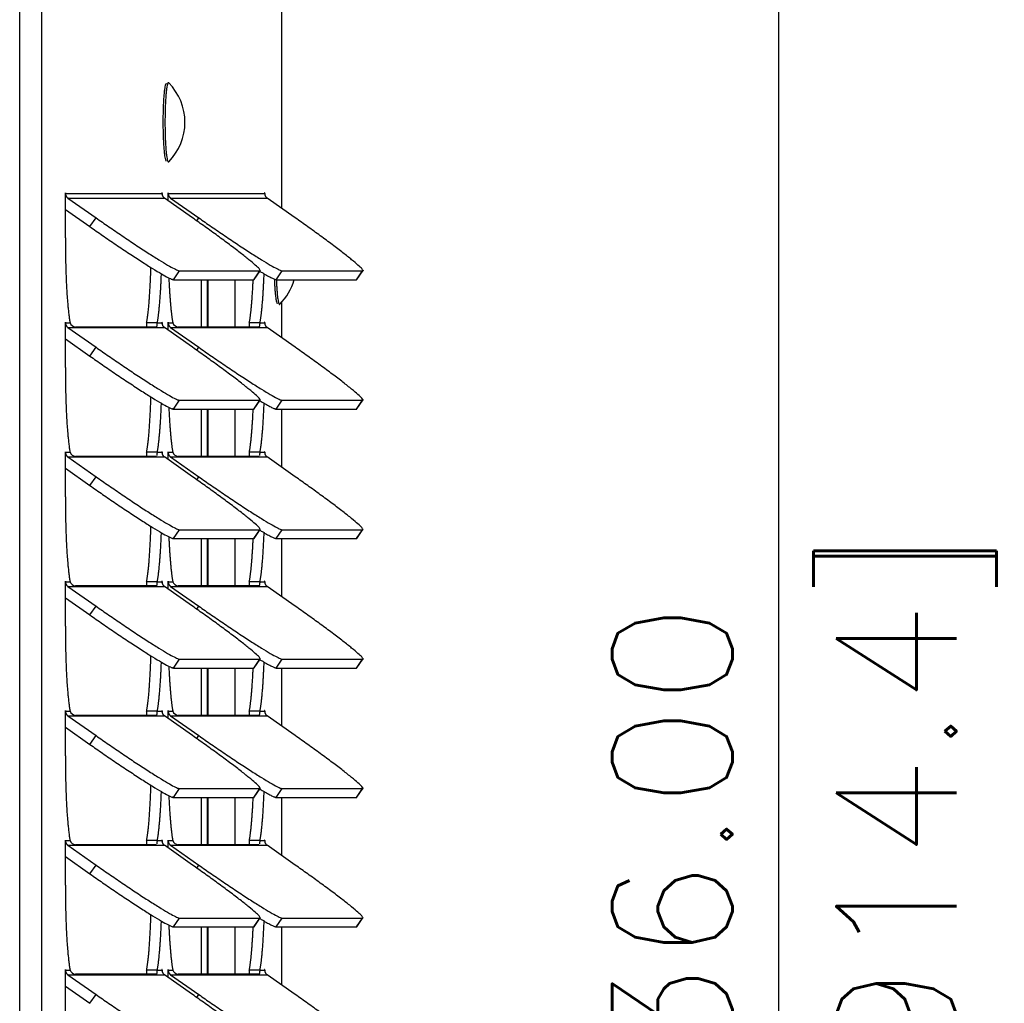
# Model space of a CAD drawing. Extents: x 737 to 849, y -111 to -28.
# Tile 8 of 19: x 777.86 to 783.19, y -60.05 to -54.73. Entities that reach past the tile are written whole.
import ezdxf

# ---------------------------------------------------------------- set-up
doc = ezdxf.new("R2010")
doc.units = 0
doc.header["$LTSCALE"] = 4
doc.header["$MEASUREMENT"] = 0
doc.layers.get('0').update_dxf_attribs({"linetype": 'CONTINUOUS'})
doc.layers.get('DEFPOINTS').update_dxf_attribs({"linetype": 'CONTINUOUS'})
doc.layers.add('Dimensions', color=140, linetype='CONTINUOUS')
doc.styles.add('ROMANS', font='romans.shx')
doc.dimstyles.new('FSTD1', dxfattribs={"dimtxt": 0.65, "dimasz": 0.7, "dimexe": 0.5, "dimexo": 0.5, "dimgap": 0.25, "dimtad": 1, "dimzin": 9, "dimdsep": 46, "dimtxsty": 'ROMANS', "dimcen": 0, "dimadec": 0, "dimazin": 0, "dimtfac": 1, "dimtmove": 0, "dimatfit": 3, "dimfxl": 1, "dimtolj": 1, "dimarcsym": 1})

# ---------------------------------------------------------------- blocks, each defined once
blk = doc.blocks.new('*D73')
at = {"layer": 'DEFPOINTS', "color": 0, "transparency": 16777216}
for p in [(779.168, -41.1319), (779.2851, -77.1321), (781.9686, -77.1321)]:
    blk.add_point(p, dxfattribs=at)
at = {"layer": 'Dimensions', "color": 0, "lineweight": -2, "transparency": 16777216}
for p, q in [((779.668, -41.1319), (782.4686, -41.1319)), ((781.9686, -41.8319), (781.9686, -76.4321)), ((779.7851, -77.1321), (782.4686, -77.1321))]:
    blk.add_line(p, q, dxfattribs=at)
at = {"layer": 'Dimensions', "color": 0, "transparency": 16777216}
for points in [[(781.8519, -41.8319), (782.0853, -41.8319), (781.9686, -41.1319)], [(781.8519, -76.4321), (782.0853, -76.4321), (781.9686, -77.1321)]]:
    blk.add_solid(points, dxfattribs=at)
at = {"layer": 'Dimensions', "color": 0, "transparency": 16777216, "char_height": 0.65, "attachment_point": 5, "rotation": 90, "style": 'ROMANS'}
for s, insert in [('\\A1;[914.4]', (782.7138, -59.132)), ('\\A1;36.00', (781.3936, -59.132))]:
    blk.add_mtext(s, dxfattribs=dict(at, insert=insert))

msp = doc.modelspace()

# ---------------------------------------------------------------- linework, layer by layer
for p, q in [((777.8633, -77.1321), (777.8633, -44.5451)), ((777.9828, -77.1321), (777.9828, -44.5451)), ((779.2821, -55.7484), (779.2821, -49.5542)), ((778.1103, -55.6664), (778.1108, -55.6664)), ((778.1103, -55.9074), (778.1103, -55.6664)), ((778.1108, -55.6664), (778.6327, -55.6664)), ((778.124, -55.6918), (778.2764, -55.7989)), ((778.124, -55.6918), (778.6459, -55.6918)), ((778.6327, -55.6664), (778.6332, -55.6664)), ((778.6332, -55.6664), (778.6332, -55.6721)), ((778.7983, -55.7989), (778.6459, -55.6918)), ((778.6659, -55.6664), (778.6664, -55.6664)), ((778.6659, -55.7059), (778.6659, -55.6664)), ((778.6664, -55.6664), (779.1883, -55.6664)), ((778.6796, -55.6918), (778.832, -55.7989)), ((778.6796, -55.6918), (779.2015, -55.6918)), ((779.1883, -55.6664), (779.1888, -55.6664)), ((779.1888, -55.6664), (779.1888, -55.6721)), ((779.3539, -55.7989), (779.2015, -55.6918)), ((778.1103, -55.7529), (778.2432, -55.8464)), ((778.2432, -55.8464), (778.2764, -55.7989)), ((778.8209, -55.8148), (778.832, -55.7989)), ((778.6948, -56.1332), (778.728, -56.0857)), ((778.728, -56.0857), (779.1627, -56.0857)), ((779.1296, -56.1332), (779.1627, -56.0857)), ((779.1316, -56.1324), (779.1648, -56.0849)), ((779.2504, -56.1332), (779.2836, -56.0857)), ((779.2836, -56.0857), (779.7183, -56.0857)), ((779.6852, -56.1332), (779.7183, -56.0857)), ((779.6872, -56.1324), (779.7204, -56.0849)), ((778.6948, -56.1332), (779.1296, -56.1332)), ((778.8466, -56.3893), (778.8466, -56.1332)), ((778.8777, -56.1332), (778.8777, -56.3893)), ((778.8811, -56.1332), (778.8811, -56.3893)), ((779.0277, -56.1332), (779.0277, -56.3893)), ((779.2504, -56.1332), (779.6852, -56.1332)), ((779.2821, -56.4484), (779.2821, -56.2542)), ((778.1103, -56.3664), (778.1108, -56.3664)), ((778.1103, -56.6074), (778.1103, -56.3664)), ((778.1108, -56.3664), (778.1358, -56.3664)), ((778.124, -56.3918), (778.2764, -56.4989)), ((778.124, -56.3918), (778.6459, -56.3918)), ((778.5992, -56.3893), (778.1645, -56.3893)), ((778.6077, -56.3664), (778.5499, -56.3664)), ((778.6077, -56.3664), (778.6327, -56.3664)), ((778.6327, -56.3664), (778.6332, -56.3664)), ((778.6332, -56.3664), (778.6332, -56.3721)), ((778.7983, -56.4989), (778.6459, -56.3918)), ((778.6659, -56.3664), (778.6664, -56.3664)), ((778.6659, -56.4059), (778.6659, -56.3664)), ((778.6664, -56.3664), (778.6914, -56.3664)), ((778.6796, -56.3918), (778.832, -56.4989)), ((778.6796, -56.3918), (779.2015, -56.3918)), ((779.1548, -56.3893), (778.7201, -56.3893)), ((779.1633, -56.3664), (779.1055, -56.3664)), ((779.1633, -56.3664), (779.1883, -56.3664)), ((779.1883, -56.3664), (779.1888, -56.3664)), ((779.1888, -56.3664), (779.1888, -56.3721)), ((779.3539, -56.4989), (779.2015, -56.3918)), ((778.1103, -56.4529), (778.2432, -56.5464)), ((778.2432, -56.5464), (778.2764, -56.4989)), ((778.8209, -56.5148), (778.832, -56.4989)), ((778.6948, -56.8332), (778.728, -56.7857)), ((778.728, -56.7857), (779.1627, -56.7857)), ((779.1296, -56.8332), (779.1627, -56.7857)), ((779.1316, -56.8324), (779.1648, -56.7849)), ((779.2504, -56.8332), (779.2836, -56.7857)), ((779.2836, -56.7857), (779.7183, -56.7857)), ((779.6852, -56.8332), (779.7183, -56.7857)), ((779.6872, -56.8324), (779.7204, -56.7849)), ((778.6948, -56.8332), (779.1296, -56.8332)), ((778.8466, -57.0893), (778.8466, -56.8332)), ((778.8777, -56.8332), (778.8777, -57.0893)), ((778.8811, -56.8332), (778.8811, -57.0893)), ((779.0277, -56.8332), (779.0277, -57.0893)), ((779.2504, -56.8332), (779.6852, -56.8332)), ((779.2821, -57.1484), (779.2821, -56.8332)), ((778.1103, -57.0664), (778.1108, -57.0664)), ((778.1103, -57.3074), (778.1103, -57.0664)), ((778.1108, -57.0664), (778.1358, -57.0664)), ((778.124, -57.0918), (778.2764, -57.1989)), ((778.124, -57.0918), (778.6459, -57.0918)), ((778.5992, -57.0893), (778.1645, -57.0893)), ((778.6077, -57.0664), (778.5499, -57.0664)), ((778.6077, -57.0664), (778.6327, -57.0664)), ((778.6327, -57.0664), (778.6332, -57.0664)), ((778.6332, -57.0664), (778.6332, -57.0721)), ((778.7983, -57.1989), (778.6459, -57.0918)), ((778.6659, -57.0664), (778.6664, -57.0664)), ((778.6659, -57.1059), (778.6659, -57.0664)), ((778.6664, -57.0664), (778.6914, -57.0664)), ((778.6796, -57.0918), (778.832, -57.1989)), ((778.6796, -57.0918), (779.2015, -57.0918)), ((779.1548, -57.0893), (778.7201, -57.0893)), ((779.1633, -57.0664), (779.1055, -57.0664)), ((779.1633, -57.0664), (779.1883, -57.0664)), ((779.1883, -57.0664), (779.1888, -57.0664)), ((779.1888, -57.0664), (779.1888, -57.0721)), ((779.3539, -57.1989), (779.2015, -57.0918)), ((778.1103, -57.1529), (778.2432, -57.2464)), ((778.2432, -57.2464), (778.2764, -57.1989)), ((778.8209, -57.2148), (778.832, -57.1989)), ((778.6948, -57.5332), (778.728, -57.4857)), ((778.728, -57.4857), (779.1627, -57.4857)), ((779.1296, -57.5332), (779.1627, -57.4857)), ((779.1316, -57.5324), (779.1648, -57.4849)), ((779.2504, -57.5332), (779.2836, -57.4857)), ((779.2836, -57.4857), (779.7183, -57.4857)), ((779.6852, -57.5332), (779.7183, -57.4857)), ((779.6872, -57.5324), (779.7204, -57.4849)), ((778.6948, -57.5332), (779.1296, -57.5332)), ((778.8466, -57.7893), (778.8466, -57.5332)), ((778.8777, -57.5332), (778.8777, -57.7893)), ((778.8811, -57.5332), (778.8811, -57.7893)), ((779.0277, -57.5332), (779.0277, -57.7893)), ((779.2504, -57.5332), (779.6852, -57.5332)), ((779.2821, -57.8484), (779.2821, -57.5332)), ((778.1103, -57.7664), (778.1108, -57.7664)), ((778.1103, -58.0074), (778.1103, -57.7664)), ((778.1108, -57.7664), (778.1358, -57.7664)), ((778.5992, -57.7893), (778.1645, -57.7893)), ((778.6077, -57.7664), (778.5499, -57.7664)), ((778.6077, -57.7664), (778.6327, -57.7664)), ((778.6327, -57.7664), (778.6332, -57.7664)), ((778.6332, -57.7664), (778.6332, -57.7721)), ((778.6659, -57.7664), (778.6664, -57.7664)), ((778.6659, -57.8059), (778.6659, -57.7664)), ((778.6664, -57.7664), (778.6914, -57.7664)), ((779.1548, -57.7893), (778.7201, -57.7893)), ((779.1633, -57.7664), (779.1055, -57.7664)), ((779.1633, -57.7664), (779.1883, -57.7664)), ((779.1883, -57.7664), (779.1888, -57.7664)), ((779.1888, -57.7664), (779.1888, -57.7721)), ((778.124, -57.7918), (778.2764, -57.8989)), ((778.124, -57.7918), (778.6459, -57.7918)), ((778.7983, -57.8989), (778.6459, -57.7918)), ((778.6796, -57.7918), (778.832, -57.8989)), ((778.6796, -57.7918), (779.2015, -57.7918)), ((779.3539, -57.8989), (779.2015, -57.7918)), ((778.1103, -57.8529), (778.2432, -57.9464)), ((778.2432, -57.9464), (778.2764, -57.8989)), ((778.8209, -57.9148), (778.832, -57.8989)), ((778.6948, -58.2332), (778.728, -58.1857)), ((778.728, -58.1857), (779.1627, -58.1857)), ((779.1296, -58.2332), (779.1627, -58.1857)), ((779.1316, -58.2324), (779.1648, -58.1849)), ((779.2504, -58.2332), (779.2836, -58.1857)), ((779.2836, -58.1857), (779.7183, -58.1857)), ((779.6852, -58.2332), (779.7183, -58.1857)), ((779.6872, -58.2324), (779.7204, -58.1849)), ((778.6948, -58.2332), (779.1296, -58.2332)), ((778.8466, -58.4893), (778.8466, -58.2332)), ((778.8777, -58.2332), (778.8777, -58.4893)), ((778.8811, -58.2332), (778.8811, -58.4893)), ((779.0277, -58.2332), (779.0277, -58.4893)), ((779.2504, -58.2332), (779.6852, -58.2332)), ((779.2821, -58.5484), (779.2821, -58.2332)), ((778.1103, -58.4664), (778.1108, -58.4664)), ((778.1103, -58.7074), (778.1103, -58.4664)), ((778.1108, -58.4664), (778.1358, -58.4664)), ((778.6077, -58.4664), (778.5499, -58.4664)), ((778.6077, -58.4664), (778.6327, -58.4664)), ((778.6327, -58.4664), (778.6332, -58.4664)), ((778.6332, -58.4664), (778.6332, -58.4721)), ((778.6659, -58.4664), (778.6664, -58.4664)), ((778.6659, -58.5059), (778.6659, -58.4664)), ((778.6664, -58.4664), (778.6914, -58.4664)), ((779.1633, -58.4664), (779.1055, -58.4664)), ((779.1633, -58.4664), (779.1883, -58.4664)), ((779.1883, -58.4664), (779.1888, -58.4664)), ((779.1888, -58.4664), (779.1888, -58.4721)), ((778.124, -58.4918), (778.2764, -58.5989)), ((778.124, -58.4918), (778.6459, -58.4918)), ((778.5992, -58.4893), (778.1645, -58.4893)), ((778.7983, -58.5989), (778.6459, -58.4918)), ((778.6796, -58.4918), (778.832, -58.5989)), ((778.6796, -58.4918), (779.2015, -58.4918)), ((779.1548, -58.4893), (778.7201, -58.4893)), ((779.3539, -58.5989), (779.2015, -58.4918)), ((778.1103, -58.5529), (778.2432, -58.6464)), ((778.2432, -58.6464), (778.2764, -58.5989)), ((778.8209, -58.6148), (778.832, -58.5989)), ((778.6948, -58.9332), (778.728, -58.8857)), ((778.728, -58.8857), (779.1627, -58.8857)), ((779.1296, -58.9332), (779.1627, -58.8857)), ((779.1316, -58.9324), (779.1648, -58.8849)), ((779.2504, -58.9332), (779.2836, -58.8857)), ((779.2836, -58.8857), (779.7183, -58.8857)), ((779.6852, -58.9332), (779.7183, -58.8857)), ((779.6872, -58.9324), (779.7204, -58.8849)), ((778.6948, -58.9332), (779.1296, -58.9332)), ((778.8466, -59.1893), (778.8466, -58.9332)), ((778.8777, -58.9332), (778.8777, -59.1893)), ((778.8811, -58.9332), (778.8811, -59.1893)), ((779.0277, -58.9332), (779.0277, -59.1893)), ((779.2504, -58.9332), (779.6852, -58.9332)), ((779.2821, -59.2484), (779.2821, -58.9332)), ((778.1103, -59.1664), (778.1108, -59.1664)), ((778.1103, -59.4074), (778.1103, -59.1664)), ((778.1108, -59.1664), (778.1358, -59.1664)), ((778.6077, -59.1664), (778.5499, -59.1664)), ((778.6077, -59.1664), (778.6327, -59.1664)), ((778.6327, -59.1664), (778.6332, -59.1664)), ((778.6332, -59.1664), (778.6332, -59.1721)), ((778.6659, -59.1664), (778.6664, -59.1664)), ((778.6659, -59.2059), (778.6659, -59.1664)), ((778.6664, -59.1664), (778.6914, -59.1664)), ((779.1633, -59.1664), (779.1055, -59.1664)), ((779.1633, -59.1664), (779.1883, -59.1664)), ((779.1883, -59.1664), (779.1888, -59.1664)), ((779.1888, -59.1664), (779.1888, -59.1721)), ((778.124, -59.1918), (778.2764, -59.2989)), ((778.124, -59.1918), (778.6459, -59.1918)), ((778.5992, -59.1893), (778.1645, -59.1893)), ((778.7983, -59.2989), (778.6459, -59.1918)), ((778.6796, -59.1918), (778.832, -59.2989)), ((778.6796, -59.1918), (779.2015, -59.1918)), ((779.1548, -59.1893), (778.7201, -59.1893)), ((779.3539, -59.2989), (779.2015, -59.1918)), ((778.1103, -59.2529), (778.2432, -59.3464)), ((778.2432, -59.3464), (778.2764, -59.2989)), ((778.8209, -59.3148), (778.832, -59.2989)), ((778.6948, -59.6332), (778.728, -59.5857)), ((778.728, -59.5857), (779.1627, -59.5857)), ((779.1296, -59.6332), (779.1627, -59.5857)), ((779.1316, -59.6324), (779.1648, -59.5849)), ((779.2504, -59.6332), (779.2836, -59.5857)), ((779.2836, -59.5857), (779.7183, -59.5857)), ((779.6852, -59.6332), (779.7183, -59.5857)), ((779.6872, -59.6324), (779.7204, -59.5849)), ((778.6948, -59.6332), (779.1296, -59.6332)), ((778.8466, -59.8893), (778.8466, -59.6332)), ((778.8777, -59.6332), (778.8777, -59.8893)), ((778.8811, -59.6332), (778.8811, -59.8893)), ((779.0277, -59.6332), (779.0277, -59.8893)), ((779.2504, -59.6332), (779.6852, -59.6332)), ((779.2821, -59.9484), (779.2821, -59.6332)), ((778.1103, -59.8664), (778.1108, -59.8664)), ((778.1103, -60.1074), (778.1103, -59.8664)), ((778.1108, -59.8664), (778.1358, -59.8664)), ((778.6077, -59.8664), (778.5499, -59.8664)), ((778.6077, -59.8664), (778.6327, -59.8664)), ((778.6327, -59.8664), (778.6332, -59.8664)), ((778.6332, -59.8664), (778.6332, -59.8721)), ((778.6659, -59.8664), (778.6664, -59.8664)), ((778.6659, -59.9059), (778.6659, -59.8664)), ((778.6664, -59.8664), (778.6914, -59.8664)), ((779.1633, -59.8664), (779.1055, -59.8664)), ((779.1633, -59.8664), (779.1883, -59.8664)), ((779.1883, -59.8664), (779.1888, -59.8664)), ((779.1888, -59.8664), (779.1888, -59.8721)), ((778.124, -59.8918), (778.2764, -59.9989)), ((778.124, -59.8918), (778.6459, -59.8918)), ((778.5992, -59.8893), (778.1645, -59.8893)), ((778.7983, -59.9989), (778.6459, -59.8918)), ((778.6796, -59.8918), (778.832, -59.9989)), ((778.6796, -59.8918), (779.2015, -59.8918)), ((779.1548, -59.8893), (778.7201, -59.8893)), ((779.3539, -59.9989), (779.2015, -59.8918)), ((778.1103, -59.9529), (778.2432, -60.0464)), ((778.2432, -60.0464), (778.2764, -59.9989)), ((778.8209, -60.0148), (778.832, -59.9989))]:
    msp.add_line(p, q)
for centre, radius, start, end in [((778.4541, -55.2821), 0.3031, 0, 44.7355), ((778.4541, -55.2821), 0.3031, 315.2645, 0), ((779.0554, -56.0529), 0.3031, 315.2645, 344.6399), ((778.1693, -56.3539), 0.0357, 200.4254, 262.2585), ((778.7249, -56.3539), 0.0357, 200.4254, 262.2585), ((778.1693, -57.0539), 0.0357, 200.4254, 262.2585), ((778.7249, -57.0539), 0.0357, 200.4254, 262.2585), ((778.1693, -57.7539), 0.0357, 200.4254, 262.2585), ((778.7249, -57.7539), 0.0357, 200.4254, 262.2585), ((778.1693, -58.4539), 0.0357, 200.4254, 262.2585), ((778.7249, -58.4539), 0.0357, 200.4254, 262.2585), ((778.1693, -59.1539), 0.0357, 200.4254, 262.2585), ((778.7249, -59.1539), 0.0357, 200.4254, 262.2585), ((778.1693, -59.8539), 0.0357, 200.4254, 262.2585), ((778.7249, -59.8539), 0.0357, 200.4254, 262.2585)]:
    msp.add_arc(centre, radius, start, end)
for points, weights in [([(778.6558, -55.0728), (778.6384, -55.0807), (778.6382, -55.2806), (778.6381, -55.4805), (778.6555, -55.4913)], [1, 0.723454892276, 1, 0.723454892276, 1]), ([(778.6655, -55.0696), (778.649, -55.0936), (778.6492, -55.2848), (778.6494, -55.4759), (778.6659, -55.4952)], [1, 0.746080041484, 1, 0.746080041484, 1]), ([(778.1108, -55.6664), (778.1108, -55.6634), (778.1105, -55.6634), (778.1103, -55.6634), (778.1103, -55.6664)], [1, 0.707106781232, 1, 0.707106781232, 1]), ([(778.6332, -55.6664), (778.6332, -55.6634), (778.633, -55.6634), (778.6327, -55.6634), (778.6327, -55.6664)], [1, 0.707106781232, 1, 0.707106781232, 1]), ([(778.6664, -55.6664), (778.6664, -55.6634), (778.6662, -55.6634), (778.6659, -55.6634), (778.6659, -55.6664)], [1, 0.707106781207, 1, 0.707106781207, 1]), ([(779.1888, -55.6664), (779.1888, -55.6634), (779.1886, -55.6634), (779.1883, -55.6634), (779.1883, -55.6664)], [1, 0.707106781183, 1, 0.707106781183, 1]), ([(778.1108, -56.3664), (778.1108, -56.3634), (778.1105, -56.3634), (778.1103, -56.3634), (778.1103, -56.3664)], [1, 0.707106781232, 1, 0.707106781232, 1]), ([(778.6332, -56.3664), (778.6332, -56.3634), (778.633, -56.3634), (778.6327, -56.3634), (778.6327, -56.3664)], [1, 0.707106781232, 1, 0.707106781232, 1]), ([(778.6664, -56.3664), (778.6664, -56.3634), (778.6662, -56.3634), (778.6659, -56.3634), (778.6659, -56.3664)], [1, 0.707106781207, 1, 0.707106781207, 1]), ([(779.1888, -56.3664), (779.1888, -56.3634), (779.1886, -56.3634), (779.1883, -56.3634), (779.1883, -56.3664)], [1, 0.707106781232, 1, 0.707106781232, 1]), ([(778.1108, -57.0664), (778.1108, -57.0634), (778.1105, -57.0634), (778.1103, -57.0634), (778.1103, -57.0664)], [1, 0.707106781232, 1, 0.707106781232, 1]), ([(778.6332, -57.0664), (778.6332, -57.0634), (778.633, -57.0634), (778.6327, -57.0634), (778.6327, -57.0664)], [1, 0.707106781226, 1, 0.707106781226, 1]), ([(778.6664, -57.0664), (778.6664, -57.0634), (778.6662, -57.0634), (778.6659, -57.0634), (778.6659, -57.0664)], [1, 0.707106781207, 1, 0.707106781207, 1]), ([(779.1888, -57.0664), (779.1888, -57.0634), (779.1886, -57.0634), (779.1883, -57.0634), (779.1883, -57.0664)], [1, 0.707106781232, 1, 0.707106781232, 1]), ([(778.1108, -57.7664), (778.1108, -57.7634), (778.1105, -57.7634), (778.1103, -57.7634), (778.1103, -57.7664)], [1, 0.707106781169, 1, 0.707106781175, 1]), ([(778.6332, -57.7664), (778.6332, -57.7634), (778.633, -57.7634), (778.6327, -57.7634), (778.6327, -57.7664)], [1, 0.707106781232, 1, 0.707106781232, 1]), ([(778.6664, -57.7664), (778.6664, -57.7634), (778.6662, -57.7634), (778.6659, -57.7634), (778.6659, -57.7664)], [1, 0.707106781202, 1, 0.707106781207, 1]), ([(779.1888, -57.7664), (779.1888, -57.7634), (779.1886, -57.7634), (779.1883, -57.7634), (779.1883, -57.7664)], [1, 0.707106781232, 1, 0.707106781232, 1]), ([(778.1108, -58.4664), (778.1108, -58.4634), (778.1105, -58.4634), (778.1103, -58.4634), (778.1103, -58.4664)], [1, 0.707106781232, 1, 0.707106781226, 1]), ([(778.6332, -58.4664), (778.6332, -58.4634), (778.633, -58.4634), (778.6327, -58.4634), (778.6327, -58.4664)], [1, 0.707106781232, 1, 0.707106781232, 1]), ([(778.6664, -58.4664), (778.6664, -58.4634), (778.6662, -58.4634), (778.6659, -58.4634), (778.6659, -58.4664)], [1, 0.707106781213, 1, 0.707106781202, 1]), ([(779.1888, -58.4664), (779.1888, -58.4634), (779.1886, -58.4634), (779.1883, -58.4634), (779.1883, -58.4664)], [1, 0.707106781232, 1, 0.707106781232, 1]), ([(778.1108, -59.1664), (778.1108, -59.1634), (778.1105, -59.1634), (778.1103, -59.1634), (778.1103, -59.1664)], [1, 0.707106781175, 1, 0.707106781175, 1]), ([(778.6332, -59.1664), (778.6332, -59.1634), (778.633, -59.1634), (778.6327, -59.1634), (778.6327, -59.1664)], [1, 0.707106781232, 1, 0.707106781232, 1]), ([(778.6664, -59.1664), (778.6664, -59.1634), (778.6662, -59.1634), (778.6659, -59.1634), (778.6659, -59.1664)], [1, 0.707106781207, 1, 0.707106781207, 1]), ([(779.1888, -59.1664), (779.1888, -59.1634), (779.1886, -59.1634), (779.1883, -59.1634), (779.1883, -59.1664)], [1, 0.707106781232, 1, 0.707106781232, 1]), ([(778.1108, -59.8664), (778.1108, -59.8634), (778.1105, -59.8634), (778.1103, -59.8634), (778.1103, -59.8664)], [1, 0.707106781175, 1, 0.707106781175, 1]), ([(778.6332, -59.8664), (778.6332, -59.8634), (778.633, -59.8634), (778.6327, -59.8634), (778.6327, -59.8664)], [1, 0.707106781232, 1, 0.707106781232, 1]), ([(778.6664, -59.8664), (778.6664, -59.8634), (778.6662, -59.8634), (778.6659, -59.8634), (778.6659, -59.8664)], [1, 0.707106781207, 1, 0.707106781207, 1]), ([(779.1888, -59.8664), (779.1888, -59.8634), (779.1886, -59.8634), (779.1883, -59.8634), (779.1883, -59.8664)], [1, 0.707106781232, 1, 0.707106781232, 1])]:
    msp.add_rational_spline(points, weights, degree=2, knots=[0, 0, 0, 0.5, 0.5, 1, 1, 1])
for points, weights in [([(778.6695, -55.0688), (778.6675, -55.0668), (778.6655, -55.0696)], [1, 0.994303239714, 1]), ([(778.6659, -55.4952), (778.6669, -55.4963), (778.6678, -55.4963)], [1, 0.998720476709, 1]), ([(778.6678, -55.4963), (778.6686, -55.4963), (778.6695, -55.4955)], [1, 0.999037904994, 1]), ([(778.1108, -55.6664), (778.1108, -55.6825), (778.124, -55.6918)], [1, 0.887010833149, 1]), ([(778.6327, -55.6664), (778.6327, -55.6825), (778.6459, -55.6918)], [1, 0.887010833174, 1]), ([(778.6664, -55.6664), (778.6664, -55.6825), (778.6796, -55.6918)], [1, 0.887010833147, 1]), ([(779.1883, -55.6664), (779.1883, -55.6825), (779.2015, -55.6918)], [1, 0.887010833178, 1]), ([(778.2764, -55.7989), (778.6844, -56.0857), (778.728, -56.0857)], [1, 0.707106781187, 1]), ([(779.1627, -56.0857), (779.2063, -56.0857), (778.7983, -55.7989)], [1, 0.707106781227, 1]), ([(778.832, -55.7989), (779.24, -56.0857), (779.2836, -56.0857)], [1, 0.707106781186, 1]), ([(779.7183, -56.0857), (779.7619, -56.0857), (779.3539, -55.7989)], [1, 0.707106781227, 1]), ([(778.2432, -55.8464), (778.6512, -56.1332), (778.6948, -56.1332)], [1, 0.707106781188, 1]), ([(778.1103, -55.9074), (778.1103, -56.2304), (778.1358, -56.3664)], [1, 0.842877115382, 1]), ([(778.5499, -56.3664), (778.5672, -56.2744), (778.5732, -56.0672)], [1, 0.918121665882, 1]), ([(778.6077, -56.3664), (778.6233, -56.2834), (778.6298, -56.1015)], [1, 0.931850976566, 1]), ([(778.6701, -56.1237), (778.677, -56.2893), (778.6914, -56.3664)], [1, 0.940273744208, 1]), ([(779.1055, -56.3664), (779.1195, -56.2918), (779.1264, -56.1332)], [1, 0.943783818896, 1]), ([(779.1296, -56.1332), (779.1311, -56.1332), (779.1316, -56.1324)], [1, 0.999360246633, 1]), ([(779.1626, -56.088), (779.2377, -56.1332), (779.2504, -56.1332)], [1, 0.959786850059, 1]), ([(779.1633, -56.3664), (779.1789, -56.2834), (779.1855, -56.1015)], [1, 0.931850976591, 1]), ([(779.2408, -56.1306), (779.2452, -56.2548), (779.2568, -56.262)], [1, 0.84274480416, 1]), ([(779.2518, -56.1332), (779.256, -56.2529), (779.2672, -56.266)], [1, 0.856336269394, 1]), ([(779.6852, -56.1332), (779.6867, -56.1332), (779.6872, -56.1324)], [1, 0.999360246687, 1]), ([(779.2672, -56.266), (779.2682, -56.2671), (779.2691, -56.2671)], [1, 0.998720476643, 1]), ([(779.2691, -56.2671), (779.2699, -56.2671), (779.2708, -56.2662)], [1, 0.999037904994, 1]), ([(778.1108, -56.3664), (778.1108, -56.3825), (778.124, -56.3918)], [1, 0.887010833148, 1]), ([(778.6327, -56.3664), (778.6327, -56.3825), (778.6459, -56.3918)], [1, 0.887010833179, 1]), ([(778.6664, -56.3664), (778.6664, -56.3825), (778.6796, -56.3918)], [1, 0.887010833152, 1]), ([(779.1883, -56.3664), (779.1883, -56.3825), (779.2015, -56.3918)], [1, 0.887010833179, 1]), ([(778.2764, -56.4989), (778.6844, -56.7857), (778.728, -56.7857)], [1, 0.707106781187, 1]), ([(779.1627, -56.7857), (779.2063, -56.7857), (778.7983, -56.4989)], [1, 0.707106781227, 1]), ([(778.832, -56.4989), (779.24, -56.7857), (779.2836, -56.7857)], [1, 0.707106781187, 1]), ([(779.7183, -56.7857), (779.7619, -56.7857), (779.3539, -56.4989)], [1, 0.707106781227, 1]), ([(778.2432, -56.5464), (778.6512, -56.8332), (778.6948, -56.8332)], [1, 0.707106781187, 1]), ([(778.1103, -56.6074), (778.1103, -56.9304), (778.1358, -57.0664)], [1, 0.842877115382, 1]), ([(778.5499, -57.0664), (778.5672, -56.9744), (778.5732, -56.7672)], [1, 0.918121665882, 1]), ([(778.6077, -57.0664), (778.6233, -56.9834), (778.6298, -56.8015)], [1, 0.931850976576, 1]), ([(778.6701, -56.8237), (778.677, -56.9893), (778.6914, -57.0664)], [1, 0.940273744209, 1]), ([(779.1626, -56.788), (779.2377, -56.8332), (779.2504, -56.8332)], [1, 0.959786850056, 1]), ([(779.1633, -57.0664), (779.1789, -56.9834), (779.1855, -56.8015)], [1, 0.931850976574, 1]), ([(779.1055, -57.0664), (779.1195, -56.9918), (779.1264, -56.8332)], [1, 0.943783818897, 1]), ([(779.1296, -56.8332), (779.1311, -56.8332), (779.1316, -56.8324)], [1, 0.999360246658, 1]), ([(779.6852, -56.8332), (779.6867, -56.8332), (779.6872, -56.8324)], [1, 0.99936024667, 1]), ([(778.1108, -57.0664), (778.1108, -57.0825), (778.124, -57.0918)], [1, 0.887010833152, 1]), ([(778.6327, -57.0664), (778.6327, -57.0825), (778.6459, -57.0918)], [1, 0.887010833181, 1]), ([(778.6664, -57.0664), (778.6664, -57.0825), (778.6796, -57.0918)], [1, 0.887010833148, 1]), ([(779.1883, -57.0664), (779.1883, -57.0825), (779.2015, -57.0918)], [1, 0.887010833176, 1]), ([(778.2764, -57.1989), (778.6844, -57.4857), (778.728, -57.4857)], [1, 0.707106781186, 1]), ([(779.1627, -57.4857), (779.2063, -57.4857), (778.7983, -57.1989)], [1, 0.707106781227, 1]), ([(778.832, -57.1989), (779.24, -57.4857), (779.2836, -57.4857)], [1, 0.707106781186, 1]), ([(779.7183, -57.4857), (779.7619, -57.4857), (779.3539, -57.1989)], [1, 0.707106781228, 1]), ([(778.2432, -57.2464), (778.6512, -57.5332), (778.6948, -57.5332)], [1, 0.707106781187, 1]), ([(778.1103, -57.3074), (778.1103, -57.6304), (778.1358, -57.7664)], [1, 0.842877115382, 1]), ([(778.5499, -57.7664), (778.5672, -57.6744), (778.5732, -57.4672)], [1, 0.918121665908, 1]), ([(778.6077, -57.7664), (778.6233, -57.6834), (778.6298, -57.5015)], [1, 0.931850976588, 1]), ([(778.6701, -57.5237), (778.677, -57.6893), (778.6914, -57.7664)], [1, 0.940273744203, 1]), ([(779.1626, -57.488), (779.2377, -57.5332), (779.2504, -57.5332)], [1, 0.959786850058, 1]), ([(779.1633, -57.7664), (779.1789, -57.6834), (779.1855, -57.5015)], [1, 0.931850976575, 1]), ([(779.1055, -57.7664), (779.1195, -57.6918), (779.1264, -57.5332)], [1, 0.943783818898, 1]), ([(779.1296, -57.5332), (779.1311, -57.5332), (779.1316, -57.5324)], [1, 0.999360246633, 1]), ([(779.6852, -57.5332), (779.6867, -57.5332), (779.6872, -57.5324)], [1, 0.999360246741, 1]), ([(778.1108, -57.7664), (778.1108, -57.7825), (778.124, -57.7918)], [1, 0.887010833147, 1]), ([(778.6327, -57.7664), (778.6327, -57.7825), (778.6459, -57.7918)], [1, 0.887010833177, 1]), ([(778.6664, -57.7664), (778.6664, -57.7825), (778.6796, -57.7918)], [1, 0.887010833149, 1]), ([(779.1883, -57.7664), (779.1883, -57.7825), (779.2015, -57.7918)], [1, 0.887010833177, 1]), ([(778.2432, -57.9464), (778.6512, -58.2332), (778.6948, -58.2332)], [1, 0.707106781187, 1]), ([(778.2764, -57.8989), (778.6844, -58.1857), (778.728, -58.1857)], [1, 0.707106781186, 1]), ([(779.1627, -58.1857), (779.2063, -58.1857), (778.7983, -57.8989)], [1, 0.707106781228, 1]), ([(778.832, -57.8989), (779.24, -58.1857), (779.2836, -58.1857)], [1, 0.707106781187, 1]), ([(779.7183, -58.1857), (779.7619, -58.1857), (779.3539, -57.8989)], [1, 0.707106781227, 1]), ([(778.1103, -58.0074), (778.1103, -58.3304), (778.1358, -58.4664)], [1, 0.842877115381, 1]), ([(778.5499, -58.4664), (778.5672, -58.3744), (778.5732, -58.1672)], [1, 0.918121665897, 1]), ([(778.6077, -58.4664), (778.6233, -58.3834), (778.6298, -58.2015)], [1, 0.931850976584, 1]), ([(779.1626, -58.188), (779.2377, -58.2332), (779.2504, -58.2332)], [1, 0.959786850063, 1]), ([(779.1633, -58.4664), (779.1789, -58.3834), (779.1855, -58.2015)], [1, 0.931850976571, 1]), ([(778.6701, -58.2237), (778.677, -58.3893), (778.6914, -58.4664)], [1, 0.940273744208, 1]), ([(779.1055, -58.4664), (779.1195, -58.3918), (779.1264, -58.2332)], [1, 0.943783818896, 1]), ([(779.1296, -58.2332), (779.1311, -58.2332), (779.1316, -58.2324)], [1, 0.999360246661, 1]), ([(779.6852, -58.2332), (779.6867, -58.2332), (779.6872, -58.2324)], [1, 0.999360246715, 1]), ([(778.1108, -58.4664), (778.1108, -58.4825), (778.124, -58.4918)], [1, 0.88701083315, 1]), ([(778.6327, -58.4664), (778.6327, -58.4825), (778.6459, -58.4918)], [1, 0.887010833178, 1]), ([(778.6664, -58.4664), (778.6664, -58.4825), (778.6796, -58.4918)], [1, 0.887010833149, 1]), ([(779.1883, -58.4664), (779.1883, -58.4825), (779.2015, -58.4918)], [1, 0.887010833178, 1]), ([(778.2764, -58.5989), (778.6844, -58.8857), (778.728, -58.8857)], [1, 0.707106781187, 1]), ([(779.1627, -58.8857), (779.2063, -58.8857), (778.7983, -58.5989)], [1, 0.707106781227, 1]), ([(778.832, -58.5989), (779.24, -58.8857), (779.2836, -58.8857)], [1, 0.707106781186, 1]), ([(779.7183, -58.8857), (779.7619, -58.8857), (779.3539, -58.5989)], [1, 0.707106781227, 1]), ([(778.2432, -58.6464), (778.6512, -58.9332), (778.6948, -58.9332)], [1, 0.707106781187, 1]), ([(778.1103, -58.7074), (778.1103, -59.0304), (778.1358, -59.1664)], [1, 0.842877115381, 1]), ([(778.5499, -59.1664), (778.5672, -59.0744), (778.5732, -58.8672)], [1, 0.918121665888, 1]), ([(778.6077, -59.1664), (778.6233, -59.0834), (778.6298, -58.9015)], [1, 0.931850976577, 1]), ([(779.1626, -58.888), (779.2377, -58.9332), (779.2504, -58.9332)], [1, 0.959786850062, 1]), ([(779.1633, -59.1664), (779.1789, -59.0834), (779.1855, -58.9015)], [1, 0.931850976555, 1]), ([(778.6701, -58.9237), (778.677, -59.0893), (778.6914, -59.1664)], [1, 0.940273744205, 1]), ([(779.1055, -59.1664), (779.1195, -59.0918), (779.1264, -58.9332)], [1, 0.943783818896, 1]), ([(779.1296, -58.9332), (779.1311, -58.9332), (779.1316, -58.9324)], [1, 0.999360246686, 1]), ([(779.6852, -58.9332), (779.6867, -58.9332), (779.6872, -58.9324)], [1, 0.999360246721, 1]), ([(778.1108, -59.1664), (778.1108, -59.1825), (778.124, -59.1918)], [1, 0.887010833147, 1]), ([(778.6327, -59.1664), (778.6327, -59.1825), (778.6459, -59.1918)], [1, 0.887010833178, 1]), ([(778.6664, -59.1664), (778.6664, -59.1825), (778.6796, -59.1918)], [1, 0.887010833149, 1]), ([(779.1883, -59.1664), (779.1883, -59.1825), (779.2015, -59.1918)], [1, 0.887010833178, 1]), ([(778.2764, -59.2989), (778.6844, -59.5857), (778.728, -59.5857)], [1, 0.707106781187, 1]), ([(779.1627, -59.5857), (779.2063, -59.5857), (778.7983, -59.2989)], [1, 0.707106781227, 1]), ([(778.832, -59.2989), (779.24, -59.5857), (779.2836, -59.5857)], [1, 0.707106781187, 1]), ([(779.7183, -59.5857), (779.7619, -59.5857), (779.3539, -59.2989)], [1, 0.707106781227, 1]), ([(778.2432, -59.3464), (778.6512, -59.6332), (778.6948, -59.6332)], [1, 0.707106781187, 1]), ([(778.1103, -59.4074), (778.1103, -59.7304), (778.1358, -59.8664)], [1, 0.842877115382, 1]), ([(778.5499, -59.8664), (778.5672, -59.7744), (778.5732, -59.5672)], [1, 0.918121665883, 1]), ([(779.1626, -59.588), (779.2377, -59.6332), (779.2504, -59.6332)], [1, 0.95978685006, 1]), ([(778.6077, -59.8664), (778.6233, -59.7834), (778.6298, -59.6015)], [1, 0.931850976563, 1]), ([(778.6701, -59.6237), (778.677, -59.7893), (778.6914, -59.8664)], [1, 0.940273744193, 1]), ([(779.1055, -59.8664), (779.1195, -59.7918), (779.1264, -59.6332)], [1, 0.943783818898, 1]), ([(779.1296, -59.6332), (779.1311, -59.6332), (779.1316, -59.6324)], [1, 0.999360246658, 1]), ([(779.1633, -59.8664), (779.1789, -59.7834), (779.1855, -59.6015)], [1, 0.931850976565, 1]), ([(779.6852, -59.6332), (779.6867, -59.6332), (779.6872, -59.6324)], [1, 0.999360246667, 1]), ([(778.1108, -59.8664), (778.1108, -59.8825), (778.124, -59.8918)], [1, 0.887010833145, 1]), ([(778.6327, -59.8664), (778.6327, -59.8825), (778.6459, -59.8918)], [1, 0.887010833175, 1]), ([(778.6664, -59.8664), (778.6664, -59.8825), (778.6796, -59.8918)], [1, 0.887010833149, 1]), ([(779.1883, -59.8664), (779.1883, -59.8825), (779.2015, -59.8918)], [1, 0.887010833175, 1]), ([(778.2764, -59.9989), (778.6844, -60.2857), (778.728, -60.2857)], [1, 0.707106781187, 1]), ([(779.1627, -60.2857), (779.2063, -60.2857), (778.7983, -59.9989)], [1, 0.707106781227, 1]), ([(778.832, -59.9989), (779.24, -60.2857), (779.2836, -60.2857)], [1, 0.707106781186, 1]), ([(779.7183, -60.2857), (779.7619, -60.2857), (779.3539, -59.9989)], [1, 0.707106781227, 1])]:
    msp.add_rational_spline(points, weights, degree=2)
for points in [[(778.5499, -56.3664), (778.5488, -56.3752), (778.5491, -56.3832), (778.5499, -56.3902)], [(779.1055, -56.3664), (779.1045, -56.3752), (779.1047, -56.3832), (779.1056, -56.3902)], [(778.5499, -57.0664), (778.5488, -57.0752), (778.5491, -57.0832), (778.5499, -57.0902)], [(779.1055, -57.0664), (779.1045, -57.0752), (779.1047, -57.0832), (779.1056, -57.0902)], [(778.5499, -57.7664), (778.5488, -57.7752), (778.5491, -57.7832), (778.5499, -57.7902)], [(779.1055, -57.7664), (779.1045, -57.7752), (779.1047, -57.7832), (779.1056, -57.7902)], [(778.5499, -58.4664), (778.5488, -58.4752), (778.5491, -58.4832), (778.5499, -58.4902)], [(779.1055, -58.4664), (779.1045, -58.4752), (779.1047, -58.4832), (779.1056, -58.4902)], [(778.5499, -59.1664), (778.5488, -59.1752), (778.5491, -59.1832), (778.5499, -59.1902)], [(779.1055, -59.1664), (779.1045, -59.1752), (779.1047, -59.1832), (779.1056, -59.1902)], [(778.5499, -59.8664), (778.5488, -59.8752), (778.5491, -59.8832), (778.5499, -59.8902)], [(779.1055, -59.8664), (779.1045, -59.8752), (779.1047, -59.8832), (779.1056, -59.8902)]]:
    msp.add_open_spline(points, degree=3)
for points, knots in [([(778.6036, -56.387), (778.6034, -56.3874), (778.6028, -56.3883), (778.6014, -56.3891), (778.5999, -56.3892), (778.5992, -56.3893)], [0.6416993, 0.6416993, 0.6416993, 0.6416993, 0.7448353, 0.8722861, 1, 1, 1, 1]), ([(778.6077, -56.3664), (778.6073, -56.3674), (778.6067, -56.3695), (778.606, -56.3724), (778.6055, -56.375), (778.6052, -56.3774), (778.605, -56.3795), (778.6048, -56.3814), (778.6046, -56.383), (778.6045, -56.384), (778.6044, -56.3844)], [0, 0, 0, 0, 0.0600354, 0.1205385, 0.1814811, 0.2428348, 0.3045705, 0.3666581, 0.4290671, 0.4917669, 0.4917669, 0.4917669, 0.4917669]), ([(779.1593, -56.387), (779.159, -56.3874), (779.1584, -56.3883), (779.157, -56.3891), (779.1556, -56.3892), (779.1548, -56.3893)], [0.6416993, 0.6416993, 0.6416993, 0.6416993, 0.7448353, 0.8722861, 1, 1, 1, 1]), ([(779.1633, -56.3664), (779.163, -56.3674), (779.1623, -56.3695), (779.1616, -56.3724), (779.1612, -56.375), (779.1608, -56.3774), (779.1606, -56.3795), (779.1604, -56.3814), (779.1602, -56.383), (779.1601, -56.384), (779.16, -56.3844)], [0, 0, 0, 0, 0.0600354, 0.1205385, 0.1814811, 0.2428348, 0.3045705, 0.3666581, 0.4290671, 0.4917669, 0.4917669, 0.4917669, 0.4917669]), ([(778.6036, -57.087), (778.6034, -57.0874), (778.6028, -57.0883), (778.6014, -57.0891), (778.5999, -57.0892), (778.5992, -57.0893)], [0.6416993, 0.6416993, 0.6416993, 0.6416993, 0.7448353, 0.8722861, 1, 1, 1, 1]), ([(778.6077, -57.0664), (778.6073, -57.0674), (778.6067, -57.0695), (778.606, -57.0724), (778.6055, -57.075), (778.6052, -57.0774), (778.605, -57.0795), (778.6048, -57.0814), (778.6046, -57.083), (778.6045, -57.084), (778.6044, -57.0844)], [0, 0, 0, 0, 0.0600354, 0.1205385, 0.1814811, 0.2428348, 0.3045705, 0.3666581, 0.4290671, 0.4917669, 0.4917669, 0.4917669, 0.4917669]), ([(779.1593, -57.087), (779.159, -57.0874), (779.1584, -57.0883), (779.157, -57.0891), (779.1556, -57.0892), (779.1548, -57.0893)], [0.6416993, 0.6416993, 0.6416993, 0.6416993, 0.7448353, 0.8722861, 1, 1, 1, 1]), ([(779.1633, -57.0664), (779.163, -57.0674), (779.1623, -57.0695), (779.1616, -57.0724), (779.1612, -57.075), (779.1608, -57.0774), (779.1606, -57.0795), (779.1604, -57.0814), (779.1602, -57.083), (779.1601, -57.084), (779.16, -57.0844)], [0, 0, 0, 0, 0.0600354, 0.1205385, 0.1814811, 0.2428348, 0.3045705, 0.3666581, 0.4290671, 0.4917669, 0.4917669, 0.4917669, 0.4917669]), ([(778.6036, -57.787), (778.6034, -57.7874), (778.6028, -57.7883), (778.6014, -57.7891), (778.5999, -57.7892), (778.5992, -57.7893)], [0.6416993, 0.6416993, 0.6416993, 0.6416993, 0.7448353, 0.8722861, 1, 1, 1, 1]), ([(778.6077, -57.7664), (778.6073, -57.7674), (778.6067, -57.7695), (778.606, -57.7724), (778.6055, -57.775), (778.6052, -57.7774), (778.605, -57.7795), (778.6048, -57.7814), (778.6046, -57.783), (778.6045, -57.784), (778.6044, -57.7844)], [0, 0, 0, 0, 0.0600354, 0.1205385, 0.1814811, 0.2428348, 0.3045705, 0.3666581, 0.4290671, 0.4917669, 0.4917669, 0.4917669, 0.4917669]), ([(779.1593, -57.787), (779.159, -57.7874), (779.1584, -57.7883), (779.157, -57.7891), (779.1556, -57.7892), (779.1548, -57.7893)], [0.6416993, 0.6416993, 0.6416993, 0.6416993, 0.7448353, 0.8722861, 1, 1, 1, 1]), ([(779.1633, -57.7664), (779.163, -57.7674), (779.1623, -57.7695), (779.1616, -57.7724), (779.1612, -57.775), (779.1608, -57.7774), (779.1606, -57.7795), (779.1604, -57.7814), (779.1602, -57.783), (779.1601, -57.784), (779.16, -57.7844)], [0, 0, 0, 0, 0.0600354, 0.1205385, 0.1814811, 0.2428348, 0.3045705, 0.3666581, 0.4290671, 0.4917669, 0.4917669, 0.4917669, 0.4917669]), ([(778.6077, -58.4664), (778.6073, -58.4674), (778.6067, -58.4695), (778.606, -58.4724), (778.6055, -58.475), (778.6052, -58.4774), (778.605, -58.4795), (778.6048, -58.4814), (778.6046, -58.483), (778.6045, -58.484), (778.6044, -58.4844)], [0, 0, 0, 0, 0.0600354, 0.1205385, 0.1814811, 0.2428348, 0.3045705, 0.3666581, 0.4290671, 0.4917669, 0.4917669, 0.4917669, 0.4917669]), ([(779.1633, -58.4664), (779.163, -58.4674), (779.1623, -58.4695), (779.1616, -58.4724), (779.1612, -58.475), (779.1608, -58.4774), (779.1606, -58.4795), (779.1604, -58.4814), (779.1602, -58.483), (779.1601, -58.484), (779.16, -58.4844)], [0, 0, 0, 0, 0.0600354, 0.1205385, 0.1814811, 0.2428348, 0.3045705, 0.3666581, 0.4290671, 0.4917669, 0.4917669, 0.4917669, 0.4917669]), ([(778.6036, -58.487), (778.6034, -58.4874), (778.6028, -58.4883), (778.6014, -58.4891), (778.5999, -58.4892), (778.5992, -58.4893)], [0.6416993, 0.6416993, 0.6416993, 0.6416993, 0.7448353, 0.8722861, 1, 1, 1, 1]), ([(779.1593, -58.487), (779.159, -58.4874), (779.1584, -58.4883), (779.157, -58.4891), (779.1556, -58.4892), (779.1548, -58.4893)], [0.6416993, 0.6416993, 0.6416993, 0.6416993, 0.7448353, 0.8722861, 1, 1, 1, 1]), ([(778.6077, -59.1664), (778.6073, -59.1674), (778.6067, -59.1695), (778.606, -59.1724), (778.6055, -59.175), (778.6052, -59.1774), (778.605, -59.1795), (778.6048, -59.1814), (778.6046, -59.183), (778.6045, -59.184), (778.6044, -59.1844)], [0, 0, 0, 0, 0.0600354, 0.1205385, 0.1814811, 0.2428348, 0.3045705, 0.3666581, 0.4290671, 0.4917669, 0.4917669, 0.4917669, 0.4917669]), ([(779.1633, -59.1664), (779.163, -59.1674), (779.1623, -59.1695), (779.1616, -59.1724), (779.1612, -59.175), (779.1608, -59.1774), (779.1606, -59.1795), (779.1604, -59.1814), (779.1602, -59.183), (779.1601, -59.184), (779.16, -59.1844)], [0, 0, 0, 0, 0.0600354, 0.1205385, 0.1814811, 0.2428348, 0.3045705, 0.3666581, 0.4290671, 0.4917669, 0.4917669, 0.4917669, 0.4917669]), ([(778.6036, -59.187), (778.6034, -59.1874), (778.6028, -59.1883), (778.6014, -59.1891), (778.5999, -59.1892), (778.5992, -59.1893)], [0.6416993, 0.6416993, 0.6416993, 0.6416993, 0.7448353, 0.8722861, 1, 1, 1, 1]), ([(779.1593, -59.187), (779.159, -59.1874), (779.1584, -59.1883), (779.157, -59.1891), (779.1556, -59.1892), (779.1548, -59.1893)], [0.6416993, 0.6416993, 0.6416993, 0.6416993, 0.7448353, 0.8722861, 1, 1, 1, 1]), ([(778.6077, -59.8664), (778.6073, -59.8674), (778.6067, -59.8695), (778.606, -59.8724), (778.6055, -59.875), (778.6052, -59.8774), (778.605, -59.8795), (778.6048, -59.8814), (778.6046, -59.883), (778.6045, -59.884), (778.6044, -59.8844)], [0, 0, 0, 0, 0.0600354, 0.1205385, 0.1814811, 0.2428348, 0.3045705, 0.3666581, 0.4290671, 0.4917669, 0.4917669, 0.4917669, 0.4917669]), ([(779.1633, -59.8664), (779.163, -59.8674), (779.1623, -59.8695), (779.1616, -59.8724), (779.1612, -59.875), (779.1608, -59.8774), (779.1606, -59.8795), (779.1604, -59.8814), (779.1602, -59.883), (779.1601, -59.884), (779.16, -59.8844)], [0, 0, 0, 0, 0.0600354, 0.1205385, 0.1814811, 0.2428348, 0.3045705, 0.3666581, 0.4290671, 0.4917669, 0.4917669, 0.4917669, 0.4917669]), ([(778.6036, -59.887), (778.6034, -59.8874), (778.6028, -59.8883), (778.6014, -59.8891), (778.5999, -59.8892), (778.5992, -59.8893)], [0.6416993, 0.6416993, 0.6416993, 0.6416993, 0.7448353, 0.8722861, 1, 1, 1, 1]), ([(779.1593, -59.887), (779.159, -59.8874), (779.1584, -59.8883), (779.157, -59.8891), (779.1556, -59.8892), (779.1548, -59.8893)], [0.6416993, 0.6416993, 0.6416993, 0.6416993, 0.7448353, 0.8722861, 1, 1, 1, 1])]:
    msp.add_open_spline(points, degree=3, knots=knots)

# ---------------------------------------------------------------- dimensions: what is measured, and where the dimension line sits
at = {"layer": 'Dimensions'}
dim = msp.add_linear_dim(base=(781.9686, -77.1321), p1=(779.168, -41.1319), p2=(779.2851, -77.1321), angle=90, dimstyle='FSTD1', override={"dimscale": 0, "dimzin": 1, "dimpost": '\\X', "dimtix": 0, "dimtofl": 1, "dimtmove": 0, "dimatfit": 3}, dxfattribs=at)
dim.commit()
dim.dimension.update_dxf_attribs({"geometry": '*D73', "text_midpoint": (781.9686, -59.132)})

doc.saveas('drawing.dxf')
